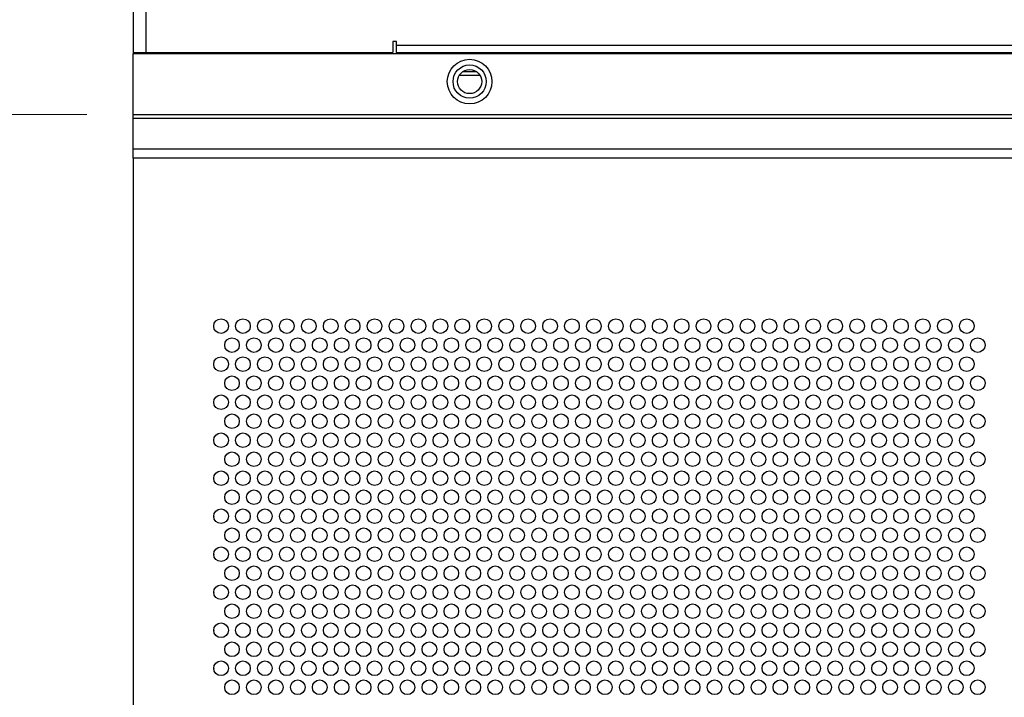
# Model space of a CAD drawing. Header units: millimetres. Extents: x 19 to 844, y 7 to 552.
# Tile 33 of 81: x 172 to 199, y 238 to 256. Entities that reach past the tile are written whole.
import ezdxf

# ---------------------------------------------------------------- set-up
doc = ezdxf.new("R2010")
doc.units = ezdxf.units.MM
doc.styles.add('SLDTEXTSTYLE2', font='GOTHIC.TTF', dxfattribs={"width": 0.913})
doc.dimstyles.new('SLDDIMSTYLE0', dxfattribs={"dimtxt": 3.175, "dimasz": 3.175, "dimexe": 0, "dimexo": 0.0625, "dimgap": 0.79375, "dimtad": 0, "dimtih": 1, "dimtoh": 1, "dimdec": 1, "dimlfac": 5, "dimrnd": 1e-09, "dimzin": 12, "dimdsep": 46, "dimtxsty": 'SLDTEXTSTYLE2', "dimsah": 1, "dimcen": 0.09, "dimadec": 0, "dimazin": 3, "dimtfac": 1, "dimtdec": 1, "dimtofl": 0, "dimtmove": 0, "dimatfit": 3, "dimfxl": 1, "dimfrac": 2, "dimtolj": 1, "dimtzin": 12, "dimarcsym": 0})
doc.dimstyles.new('SLDDIMSTYLE1', dxfattribs={"dimtxt": 3.175, "dimasz": 3.175, "dimexe": 0, "dimexo": 0.0625, "dimgap": 0.79375, "dimtad": 0, "dimtih": 1, "dimtoh": 1, "dimdec": 1, "dimlfac": 5, "dimrnd": 1e-09, "dimzin": 12, "dimdsep": 46, "dimtxsty": 'SLDTEXTSTYLE2', "dimsah": 1, "dimcen": 0.09, "dimadec": 0, "dimazin": 3, "dimtfac": 1, "dimtdec": 1, "dimtmove": 0, "dimatfit": 0, "dimfxl": 1, "dimfrac": 2, "dimtolj": 1, "dimtzin": 12, "dimarcsym": 0})

# ---------------------------------------------------------------- blocks, each defined once
blk = doc.blocks.new('_D_11')
at = {"color": 7, "linetype": 'Continuous', "lineweight": 18}
for p, q in [((201.118, 316.342), (200.151, 316.342)), ((200.151, 316.342), (200.151, 311.301)), ((211.675, 316.342), (212.643, 316.342)), ((212.643, 316.342), (212.643, 311.301)), ((158.774, 283.847), (158.774, 314.944)), ((252.794, 239.176), (252.794, 314.944)), ((158.774, 311.769), (197.366, 311.769)), ((252.794, 311.769), (215.427, 311.769)), ((200.151, 311.301), (201.118, 311.301)), ((212.643, 311.301), (211.675, 311.301))]:
    blk.add_line(p, q, dxfattribs=at)
for points in [[(158.774, 311.769), (161.949, 311.261), (161.949, 312.277)], [(252.794, 311.769), (249.619, 312.277), (249.619, 311.261)]]:
    blk.add_solid(points, dxfattribs=at)
at = {"color": 7, "linetype": 'Continuous', "lineweight": 18, "char_height": 3.175, "attachment_point": 1, "style": 'SLDTEXTSTYLE2'}
for s, insert in [('18.51', (201.118, 315.357)), ('470.1', (201.118, 310.607))]:
    blk.add_mtext(s, dxfattribs=dict(at, insert=insert))
blk = doc.blocks.new('_D_12')
at = {"color": 7, "linetype": 'Continuous', "lineweight": 18}
for p, q in [((162.971, 304.342), (162.004, 304.342)), ((162.004, 304.342), (162.004, 299.301)), ((171.182, 304.342), (172.15, 304.342)), ((172.15, 304.342), (172.15, 299.301)), ((158.774, 284.639), (158.774, 302.944)), ((175.214, 254.131), (175.214, 302.944)), ((158.774, 299.769), (149.884, 299.769)), ((175.214, 299.769), (184.104, 299.769)), ((162.004, 299.301), (162.971, 299.301)), ((172.15, 299.301), (171.182, 299.301))]:
    blk.add_line(p, q, dxfattribs=at)
for points in [[(158.774, 299.769), (155.599, 300.277), (155.599, 299.261)], [(175.214, 299.769), (178.389, 299.261), (178.389, 300.277)]]:
    blk.add_solid(points, dxfattribs=at)
at = {"color": 7, "linetype": 'Continuous', "lineweight": 18, "char_height": 3.175, "attachment_point": 1, "style": 'SLDTEXTSTYLE2'}
for s, insert in [('3.24', (162.971, 303.357)), ('82.2', (162.971, 298.607))]:
    blk.add_mtext(s, dxfattribs=dict(at, insert=insert))
blk = doc.blocks.new('_D_13')
at = {"color": 7, "linetype": 'Continuous', "lineweight": 18}
for p, q in [((193.532, 304.342), (192.565, 304.342)), ((192.565, 304.342), (192.565, 299.301)), ((201.743, 304.342), (202.71, 304.342)), ((202.71, 304.342), (202.71, 299.301)), ((175.214, 254.131), (175.214, 302.944)), ((221.774, 254.131), (221.774, 302.944)), ((175.214, 299.769), (189.78, 299.769)), ((221.774, 299.769), (205.495, 299.769)), ((192.565, 299.301), (193.532, 299.301)), ((202.71, 299.301), (201.743, 299.301))]:
    blk.add_line(p, q, dxfattribs=at)
for points in [[(175.214, 299.769), (178.389, 299.261), (178.389, 300.277)], [(221.774, 299.769), (218.599, 300.277), (218.599, 299.261)]]:
    blk.add_solid(points, dxfattribs=at)
at = {"color": 7, "linetype": 'Continuous', "lineweight": 18, "char_height": 3.175, "attachment_point": 1, "style": 'SLDTEXTSTYLE2'}
for s, insert in [('9.17', (193.532, 303.357)), ('232.8', (192.359, 298.607))]:
    blk.add_mtext(s, dxfattribs=dict(at, insert=insert))
blk = doc.blocks.new('_D_14')
at = {"color": 7, "linetype": 'Continuous', "lineweight": 18}
for p, q in [((157.904, 283.769), (133.599, 283.769)), ((136.774, 283.769), (136.774, 274.47)), ((132.669, 273.825), (131.701, 273.825)), ((131.701, 273.825), (131.701, 268.785)), ((140.879, 273.825), (141.847, 273.825)), ((141.847, 273.825), (141.847, 268.785)), ((131.701, 268.785), (132.669, 268.785)), ((141.847, 268.785), (140.879, 268.785)), ((136.774, 253.81), (136.774, 264.034)), ((173.944, 253.81), (133.599, 253.81))]:
    blk.add_line(p, q, dxfattribs=at)
for points in [[(136.774, 283.769), (136.266, 280.594), (137.282, 280.594)], [(136.774, 253.81), (137.282, 256.985), (136.266, 256.985)]]:
    blk.add_solid(points, dxfattribs=at)
at = {"color": 7, "linetype": 'Continuous', "lineweight": 18, "char_height": 3.175, "attachment_point": 1, "style": 'SLDTEXTSTYLE2'}
for s, insert in [('5.90', (132.669, 272.84)), ('149.8', (131.496, 268.09))]:
    blk.add_mtext(s, dxfattribs=dict(at, insert=insert))
blk = doc.blocks.new('_D_15')
at = {"color": 7, "linetype": 'Continuous', "lineweight": 18}
for p, q in [((173.944, 253.81), (133.599, 253.81)), ((136.774, 253.81), (136.774, 215.331)), ((131.496, 214.686), (130.528, 214.686)), ((130.528, 214.686), (130.528, 209.645)), ((142.052, 214.686), (143.02, 214.686)), ((143.02, 214.686), (143.02, 209.645)), ((130.528, 209.645), (131.496, 209.645)), ((143.02, 209.645), (142.052, 209.645)), ((136.774, 163.143), (136.774, 204.895)), ((173.944, 163.143), (133.599, 163.143))]:
    blk.add_line(p, q, dxfattribs=at)
for points in [[(136.774, 253.81), (136.266, 250.635), (137.282, 250.635)], [(136.774, 163.143), (137.282, 166.318), (136.266, 166.318)]]:
    blk.add_solid(points, dxfattribs=at)
at = {"color": 7, "linetype": 'Continuous', "lineweight": 18, "char_height": 3.175, "attachment_point": 1, "style": 'SLDTEXTSTYLE2'}
for s, insert in [('17.85', (131.496, 213.701)), ('453.3', (131.496, 208.951))]:
    blk.add_mtext(s, dxfattribs=dict(at, insert=insert))

msp = doc.modelspace()

# ---------------------------------------------------------------- linework, layer by layer
at = {"color": 7, "linetype": 'Continuous', "lineweight": 25}
for p, q in [((175.561, 264.526), (175.561, 255.506)), ((175.214, 264.391), (175.214, 255.506)), ((182.414, 255.806), (182.314, 255.806)), ((182.314, 255.806), (182.314, 255.506)), ((182.414, 255.706), (182.414, 255.806)), ((182.414, 255.706), (216.414, 255.706)), ((182.414, 255.506), (182.414, 255.706)), ((175.214, 255.506), (175.561, 255.506)), ((221.574, 255.466), (175.214, 255.466)), ((175.214, 253.81), (175.214, 255.466)), ((175.414, 255.506), (175.414, 255.466)), ((175.561, 255.506), (182.314, 255.506)), ((177.414, 255.506), (177.414, 255.466)), ((180.794, 255.466), (180.794, 255.506)), ((182.414, 255.506), (216.414, 255.506)), ((182.414, 255.506), (182.414, 255.466)), ((184.698, 254.875), (184.13, 254.875)), ((175.214, 253.81), (221.574, 253.81)), ((175.214, 253.706), (175.214, 253.81)), ((175.214, 253.706), (221.774, 253.706)), ((175.214, 252.861), (175.214, 253.706)), ((175.214, 252.615), (175.214, 252.861)), ((221.774, 252.861), (175.214, 252.861)), ((221.774, 252.615), (175.214, 252.615)), ((175.214, 252.615), (175.214, 164.337)), ((177.414, 248.019), (177.414, 248.012)), ((177.414, 246.979), (177.414, 246.972)), ((177.414, 245.939), (177.414, 245.932)), ((177.414, 244.899), (177.414, 244.892)), ((177.414, 243.859), (177.414, 243.852)), ((177.414, 242.819), (177.414, 242.812)), ((177.414, 241.779), (177.414, 241.772)), ((177.414, 240.739), (177.414, 240.732)), ((177.414, 239.699), (177.414, 239.692)), ((177.414, 238.659), (177.414, 238.652))]:
    msp.add_line(p, q, dxfattribs=at)
at = {"color": 8, "linetype": 'Continuous', "lineweight": 25}
for p, q in [((175.614, 255.466), (175.614, 255.506)), ((184.606, 254.975), (184.222, 254.975))]:
    msp.add_line(p, q, dxfattribs=at)
at = {"color": 7, "linetype": 'Continuous', "lineweight": 25}
for centre, radius in [((184.414, 254.706), 0.61), ((184.414, 254.706), 0.454), ((184.414, 254.706), 0.33), ((177.614, 248.015), 0.2), ((178.214, 248.015), 0.2), ((178.814, 248.015), 0.2), ((179.414, 248.015), 0.2), ((180.014, 248.015), 0.2), ((180.614, 248.015), 0.2), ((181.214, 248.015), 0.2), ((181.814, 248.015), 0.2), ((182.414, 248.015), 0.2), ((183.014, 248.015), 0.2), ((183.614, 248.015), 0.2), ((184.214, 248.015), 0.2), ((184.814, 248.015), 0.2), ((185.414, 248.015), 0.2), ((186.014, 248.015), 0.2), ((186.614, 248.015), 0.2), ((187.214, 248.015), 0.2), ((187.814, 248.015), 0.2), ((188.414, 248.015), 0.2), ((189.014, 248.015), 0.2), ((189.614, 248.015), 0.2), ((190.214, 248.015), 0.2), ((190.814, 248.015), 0.2), ((191.414, 248.015), 0.2), ((192.014, 248.015), 0.2), ((192.614, 248.015), 0.2), ((193.214, 248.015), 0.2), ((193.814, 248.015), 0.2), ((194.414, 248.015), 0.2), ((195.014, 248.015), 0.2), ((195.614, 248.015), 0.2), ((196.214, 248.015), 0.2), ((196.814, 248.015), 0.2), ((197.414, 248.015), 0.2), ((198.014, 248.015), 0.2), ((177.914, 247.495), 0.2), ((178.514, 247.495), 0.2), ((179.114, 247.495), 0.2), ((179.714, 247.495), 0.2), ((180.314, 247.495), 0.2), ((180.914, 247.495), 0.2), ((181.514, 247.495), 0.2), ((182.114, 247.495), 0.2), ((182.714, 247.495), 0.2), ((183.314, 247.495), 0.2), ((183.914, 247.495), 0.2), ((184.514, 247.495), 0.2), ((185.114, 247.495), 0.2), ((185.714, 247.495), 0.2), ((186.314, 247.495), 0.2), ((186.914, 247.495), 0.2), ((187.514, 247.495), 0.2), ((188.114, 247.495), 0.2), ((188.714, 247.495), 0.2), ((189.314, 247.495), 0.2), ((189.914, 247.495), 0.2), ((190.514, 247.495), 0.2), ((191.114, 247.495), 0.2), ((191.714, 247.495), 0.2), ((192.314, 247.495), 0.2), ((192.914, 247.495), 0.2), ((193.514, 247.495), 0.2), ((194.114, 247.495), 0.2), ((194.714, 247.495), 0.2), ((195.314, 247.495), 0.2), ((195.914, 247.495), 0.2), ((196.514, 247.495), 0.2), ((197.114, 247.495), 0.2), ((197.714, 247.495), 0.2), ((198.314, 247.495), 0.2), ((177.614, 246.975), 0.2), ((178.214, 246.975), 0.2), ((178.814, 246.975), 0.2), ((179.414, 246.975), 0.2), ((180.014, 246.975), 0.2), ((180.614, 246.975), 0.2), ((181.214, 246.975), 0.2), ((181.814, 246.975), 0.2), ((182.414, 246.975), 0.2), ((183.014, 246.975), 0.2), ((183.614, 246.975), 0.2), ((184.214, 246.975), 0.2), ((184.814, 246.975), 0.2), ((185.414, 246.975), 0.2), ((186.014, 246.975), 0.2), ((186.614, 246.975), 0.2), ((187.214, 246.975), 0.2), ((187.814, 246.975), 0.2), ((188.414, 246.975), 0.2), ((189.014, 246.975), 0.2), ((189.614, 246.975), 0.2), ((190.214, 246.975), 0.2), ((190.814, 246.975), 0.2), ((191.414, 246.975), 0.2), ((192.014, 246.975), 0.2), ((192.614, 246.975), 0.2), ((193.214, 246.975), 0.2), ((193.814, 246.975), 0.2), ((194.414, 246.975), 0.2), ((195.014, 246.975), 0.2), ((195.614, 246.975), 0.2), ((196.214, 246.975), 0.2), ((196.814, 246.975), 0.2), ((197.414, 246.975), 0.2), ((198.014, 246.975), 0.2), ((177.914, 246.455), 0.2), ((178.514, 246.455), 0.2), ((179.114, 246.455), 0.2), ((179.714, 246.455), 0.2), ((180.314, 246.455), 0.2), ((180.914, 246.455), 0.2), ((181.514, 246.455), 0.2), ((182.114, 246.455), 0.2), ((182.714, 246.455), 0.2), ((183.314, 246.455), 0.2), ((183.914, 246.455), 0.2), ((184.514, 246.455), 0.2), ((185.114, 246.455), 0.2), ((185.714, 246.455), 0.2), ((186.314, 246.455), 0.2), ((186.914, 246.455), 0.2), ((187.514, 246.455), 0.2), ((188.114, 246.455), 0.2), ((188.714, 246.455), 0.2), ((189.314, 246.455), 0.2), ((189.914, 246.455), 0.2), ((190.514, 246.455), 0.2), ((191.114, 246.455), 0.2), ((191.714, 246.455), 0.2), ((192.314, 246.455), 0.2), ((192.914, 246.455), 0.2), ((193.514, 246.455), 0.2), ((194.114, 246.455), 0.2), ((194.714, 246.455), 0.2), ((195.314, 246.455), 0.2), ((195.914, 246.455), 0.2), ((196.514, 246.455), 0.2), ((197.114, 246.455), 0.2), ((197.714, 246.455), 0.2), ((198.314, 246.455), 0.2), ((177.614, 245.935), 0.2), ((178.214, 245.935), 0.2), ((178.814, 245.935), 0.2), ((179.414, 245.935), 0.2), ((180.014, 245.935), 0.2), ((180.614, 245.935), 0.2), ((181.214, 245.935), 0.2), ((181.814, 245.935), 0.2), ((182.414, 245.935), 0.2), ((183.014, 245.935), 0.2), ((183.614, 245.935), 0.2), ((184.214, 245.935), 0.2), ((184.814, 245.935), 0.2), ((185.414, 245.935), 0.2), ((186.014, 245.935), 0.2), ((186.614, 245.935), 0.2), ((187.214, 245.935), 0.2), ((187.814, 245.935), 0.2), ((188.414, 245.935), 0.2), ((189.014, 245.935), 0.2), ((189.614, 245.935), 0.2), ((190.214, 245.935), 0.2), ((190.814, 245.935), 0.2), ((191.414, 245.935), 0.2), ((192.014, 245.935), 0.2), ((192.614, 245.935), 0.2), ((193.214, 245.935), 0.2), ((193.814, 245.935), 0.2), ((194.414, 245.935), 0.2), ((195.014, 245.935), 0.2), ((195.614, 245.935), 0.2), ((196.214, 245.935), 0.2), ((196.814, 245.935), 0.2), ((197.414, 245.935), 0.2), ((198.014, 245.935), 0.2), ((177.914, 245.415), 0.2), ((178.514, 245.415), 0.2), ((179.114, 245.415), 0.2), ((179.714, 245.415), 0.2), ((180.314, 245.415), 0.2), ((180.914, 245.415), 0.2), ((181.514, 245.415), 0.2), ((182.114, 245.415), 0.2), ((182.714, 245.415), 0.2), ((183.314, 245.415), 0.2), ((183.914, 245.415), 0.2), ((184.514, 245.415), 0.2), ((185.114, 245.415), 0.2), ((185.714, 245.415), 0.2), ((186.314, 245.415), 0.2), ((186.914, 245.415), 0.2), ((187.514, 245.415), 0.2), ((188.114, 245.415), 0.2), ((188.714, 245.415), 0.2), ((189.314, 245.415), 0.2), ((189.914, 245.415), 0.2), ((190.514, 245.415), 0.2), ((191.114, 245.415), 0.2), ((191.714, 245.415), 0.2), ((192.314, 245.415), 0.2), ((192.914, 245.415), 0.2), ((193.514, 245.415), 0.2), ((194.114, 245.415), 0.2), ((194.714, 245.415), 0.2), ((195.314, 245.415), 0.2), ((195.914, 245.415), 0.2), ((196.514, 245.415), 0.2), ((197.114, 245.415), 0.2), ((197.714, 245.415), 0.2), ((198.314, 245.415), 0.2), ((177.614, 244.895), 0.2), ((178.214, 244.895), 0.2), ((178.814, 244.895), 0.2), ((179.414, 244.895), 0.2), ((180.014, 244.895), 0.2), ((180.614, 244.895), 0.2), ((181.214, 244.895), 0.2), ((181.814, 244.895), 0.2), ((182.414, 244.895), 0.2), ((183.014, 244.895), 0.2), ((183.614, 244.895), 0.2), ((184.214, 244.895), 0.2), ((184.814, 244.895), 0.2), ((185.414, 244.895), 0.2), ((186.014, 244.895), 0.2), ((186.614, 244.895), 0.2), ((187.214, 244.895), 0.2), ((187.814, 244.895), 0.2), ((188.414, 244.895), 0.2), ((189.014, 244.895), 0.2), ((189.614, 244.895), 0.2), ((190.214, 244.895), 0.2), ((190.814, 244.895), 0.2), ((191.414, 244.895), 0.2), ((192.014, 244.895), 0.2), ((192.614, 244.895), 0.2), ((193.214, 244.895), 0.2), ((193.814, 244.895), 0.2), ((194.414, 244.895), 0.2), ((195.014, 244.895), 0.2), ((195.614, 244.895), 0.2), ((196.214, 244.895), 0.2), ((196.814, 244.895), 0.2), ((197.414, 244.895), 0.2), ((198.014, 244.895), 0.2), ((177.914, 244.375), 0.2), ((178.514, 244.375), 0.2), ((179.114, 244.375), 0.2), ((179.714, 244.375), 0.2), ((180.314, 244.375), 0.2), ((180.914, 244.375), 0.2), ((181.514, 244.375), 0.2), ((182.114, 244.375), 0.2), ((182.714, 244.375), 0.2), ((183.314, 244.375), 0.2), ((183.914, 244.375), 0.2), ((184.514, 244.375), 0.2), ((185.114, 244.375), 0.2), ((185.714, 244.375), 0.2), ((186.314, 244.375), 0.2), ((186.914, 244.375), 0.2), ((187.514, 244.375), 0.2), ((188.114, 244.375), 0.2), ((188.714, 244.375), 0.2), ((189.314, 244.375), 0.2), ((189.914, 244.375), 0.2), ((190.514, 244.375), 0.2), ((191.114, 244.375), 0.2), ((191.714, 244.375), 0.2), ((192.314, 244.375), 0.2), ((192.914, 244.375), 0.2), ((193.514, 244.375), 0.2), ((194.114, 244.375), 0.2), ((194.714, 244.375), 0.2), ((195.314, 244.375), 0.2), ((195.914, 244.375), 0.2), ((196.514, 244.375), 0.2), ((197.114, 244.375), 0.2), ((197.714, 244.375), 0.2), ((198.314, 244.375), 0.2), ((177.614, 243.855), 0.2), ((178.214, 243.855), 0.2), ((178.814, 243.855), 0.2), ((179.414, 243.855), 0.2), ((180.014, 243.855), 0.2), ((180.614, 243.855), 0.2), ((181.214, 243.855), 0.2), ((181.814, 243.855), 0.2), ((182.414, 243.855), 0.2), ((183.014, 243.855), 0.2), ((183.614, 243.855), 0.2), ((184.214, 243.855), 0.2), ((184.814, 243.855), 0.2), ((185.414, 243.855), 0.2), ((186.014, 243.855), 0.2), ((186.614, 243.855), 0.2), ((187.214, 243.855), 0.2), ((187.814, 243.855), 0.2), ((188.414, 243.855), 0.2), ((189.014, 243.855), 0.2), ((189.614, 243.855), 0.2), ((190.214, 243.855), 0.2), ((190.814, 243.855), 0.2), ((191.414, 243.855), 0.2), ((192.014, 243.855), 0.2), ((192.614, 243.855), 0.2), ((193.214, 243.855), 0.2), ((193.814, 243.855), 0.2), ((194.414, 243.855), 0.2), ((195.014, 243.855), 0.2), ((195.614, 243.855), 0.2), ((196.214, 243.855), 0.2), ((196.814, 243.855), 0.2), ((197.414, 243.855), 0.2), ((198.014, 243.855), 0.2), ((177.914, 243.335), 0.2), ((178.514, 243.335), 0.2), ((179.114, 243.335), 0.2), ((179.714, 243.335), 0.2), ((180.314, 243.335), 0.2), ((180.914, 243.335), 0.2), ((181.514, 243.335), 0.2), ((182.114, 243.335), 0.2), ((182.714, 243.335), 0.2), ((183.314, 243.335), 0.2), ((183.914, 243.335), 0.2), ((184.514, 243.335), 0.2), ((185.114, 243.335), 0.2), ((185.714, 243.335), 0.2), ((186.314, 243.335), 0.2), ((186.914, 243.335), 0.2), ((187.514, 243.335), 0.2), ((188.114, 243.335), 0.2), ((188.714, 243.335), 0.2), ((189.314, 243.335), 0.2), ((189.914, 243.335), 0.2), ((190.514, 243.335), 0.2), ((191.114, 243.335), 0.2), ((191.714, 243.335), 0.2), ((192.314, 243.335), 0.2), ((192.914, 243.335), 0.2), ((193.514, 243.335), 0.2), ((194.114, 243.335), 0.2), ((194.714, 243.335), 0.2), ((195.314, 243.335), 0.2), ((195.914, 243.335), 0.2), ((196.514, 243.335), 0.2), ((197.114, 243.335), 0.2), ((197.714, 243.335), 0.2), ((198.314, 243.335), 0.2), ((177.614, 242.815), 0.2), ((178.214, 242.815), 0.2), ((178.814, 242.815), 0.2), ((179.414, 242.815), 0.2), ((180.014, 242.815), 0.2), ((180.614, 242.815), 0.2), ((181.214, 242.815), 0.2), ((181.814, 242.815), 0.2), ((182.414, 242.815), 0.2), ((183.014, 242.815), 0.2), ((183.614, 242.815), 0.2), ((184.214, 242.815), 0.2), ((184.814, 242.815), 0.2), ((185.414, 242.815), 0.2), ((186.014, 242.815), 0.2), ((186.614, 242.815), 0.2), ((187.214, 242.815), 0.2), ((187.814, 242.815), 0.2), ((188.414, 242.815), 0.2), ((189.014, 242.815), 0.2), ((189.614, 242.815), 0.2), ((190.214, 242.815), 0.2), ((190.814, 242.815), 0.2), ((191.414, 242.815), 0.2), ((192.014, 242.815), 0.2), ((192.614, 242.815), 0.2), ((193.214, 242.815), 0.2), ((193.814, 242.815), 0.2), ((194.414, 242.815), 0.2), ((195.014, 242.815), 0.2), ((195.614, 242.815), 0.2), ((196.214, 242.815), 0.2), ((196.814, 242.815), 0.2), ((197.414, 242.815), 0.2), ((198.014, 242.815), 0.2), ((177.914, 242.295), 0.2), ((178.514, 242.295), 0.2), ((179.114, 242.295), 0.2), ((179.714, 242.295), 0.2), ((180.314, 242.295), 0.2), ((180.914, 242.295), 0.2), ((181.514, 242.295), 0.2), ((182.114, 242.295), 0.2), ((182.714, 242.295), 0.2), ((183.314, 242.295), 0.2), ((183.914, 242.295), 0.2), ((184.514, 242.295), 0.2), ((185.114, 242.295), 0.2), ((185.714, 242.295), 0.2), ((186.314, 242.295), 0.2), ((186.914, 242.295), 0.2), ((187.514, 242.295), 0.2), ((188.114, 242.295), 0.2), ((188.714, 242.295), 0.2), ((189.314, 242.295), 0.2), ((189.914, 242.295), 0.2), ((190.514, 242.295), 0.2), ((191.114, 242.295), 0.2), ((191.714, 242.295), 0.2), ((192.314, 242.295), 0.2), ((192.914, 242.295), 0.2), ((193.514, 242.295), 0.2), ((194.114, 242.295), 0.2), ((194.714, 242.295), 0.2), ((195.314, 242.295), 0.2), ((195.914, 242.295), 0.2), ((196.514, 242.295), 0.2), ((197.114, 242.295), 0.2), ((197.714, 242.295), 0.2), ((198.314, 242.295), 0.2), ((177.614, 241.775), 0.2), ((178.214, 241.775), 0.2), ((178.814, 241.775), 0.2), ((179.414, 241.775), 0.2), ((180.014, 241.775), 0.2), ((180.614, 241.775), 0.2), ((181.214, 241.775), 0.2), ((181.814, 241.775), 0.2), ((182.414, 241.775), 0.2), ((183.014, 241.775), 0.2), ((183.614, 241.775), 0.2), ((184.214, 241.775), 0.2), ((184.814, 241.775), 0.2), ((185.414, 241.775), 0.2), ((186.014, 241.775), 0.2), ((186.614, 241.775), 0.2), ((187.214, 241.775), 0.2), ((187.814, 241.775), 0.2), ((188.414, 241.775), 0.2), ((189.014, 241.775), 0.2), ((189.614, 241.775), 0.2), ((190.214, 241.775), 0.2), ((190.814, 241.775), 0.2), ((191.414, 241.775), 0.2), ((192.014, 241.775), 0.2), ((192.614, 241.775), 0.2), ((193.214, 241.775), 0.2), ((193.814, 241.775), 0.2), ((194.414, 241.775), 0.2), ((195.014, 241.775), 0.2), ((195.614, 241.775), 0.2), ((196.214, 241.775), 0.2), ((196.814, 241.775), 0.2), ((197.414, 241.775), 0.2), ((198.014, 241.775), 0.2), ((177.914, 241.255), 0.2), ((178.514, 241.255), 0.2), ((179.114, 241.255), 0.2), ((179.714, 241.255), 0.2), ((180.314, 241.255), 0.2), ((180.914, 241.255), 0.2), ((181.514, 241.255), 0.2), ((182.114, 241.255), 0.2), ((182.714, 241.255), 0.2), ((183.314, 241.255), 0.2), ((183.914, 241.255), 0.2), ((184.514, 241.255), 0.2), ((185.114, 241.255), 0.2), ((185.714, 241.255), 0.2), ((186.314, 241.255), 0.2), ((186.914, 241.255), 0.2), ((187.514, 241.255), 0.2), ((188.114, 241.255), 0.2), ((188.714, 241.255), 0.2), ((189.314, 241.255), 0.2), ((189.914, 241.255), 0.2), ((190.514, 241.255), 0.2), ((191.114, 241.255), 0.2), ((191.714, 241.255), 0.2), ((192.314, 241.255), 0.2), ((192.914, 241.255), 0.2), ((193.514, 241.255), 0.2), ((194.114, 241.255), 0.2), ((194.714, 241.255), 0.2), ((195.314, 241.255), 0.2), ((195.914, 241.255), 0.2), ((196.514, 241.255), 0.2), ((197.114, 241.255), 0.2), ((197.714, 241.255), 0.2), ((198.314, 241.255), 0.2), ((177.614, 240.735), 0.2), ((178.214, 240.735), 0.2), ((178.814, 240.735), 0.2), ((179.414, 240.735), 0.2), ((180.014, 240.735), 0.2), ((180.614, 240.735), 0.2), ((181.214, 240.735), 0.2), ((181.814, 240.735), 0.2), ((182.414, 240.735), 0.2), ((183.014, 240.735), 0.2), ((183.614, 240.735), 0.2), ((184.214, 240.735), 0.2), ((184.814, 240.735), 0.2), ((185.414, 240.735), 0.2), ((186.014, 240.735), 0.2), ((186.614, 240.735), 0.2), ((187.214, 240.735), 0.2), ((187.814, 240.735), 0.2), ((188.414, 240.735), 0.2), ((189.014, 240.735), 0.2), ((189.614, 240.735), 0.2), ((190.214, 240.735), 0.2), ((190.814, 240.735), 0.2), ((191.414, 240.735), 0.2), ((192.014, 240.735), 0.2), ((192.614, 240.735), 0.2), ((193.214, 240.735), 0.2), ((193.814, 240.735), 0.2), ((194.414, 240.735), 0.2), ((195.014, 240.735), 0.2), ((195.614, 240.735), 0.2), ((196.214, 240.735), 0.2), ((196.814, 240.735), 0.2), ((197.414, 240.735), 0.2), ((198.014, 240.735), 0.2), ((177.914, 240.215), 0.2), ((178.514, 240.215), 0.2), ((179.114, 240.215), 0.2), ((179.714, 240.215), 0.2), ((180.314, 240.215), 0.2), ((180.914, 240.215), 0.2), ((181.514, 240.215), 0.2), ((182.114, 240.215), 0.2), ((182.714, 240.215), 0.2), ((183.314, 240.215), 0.2), ((183.914, 240.215), 0.2), ((184.514, 240.215), 0.2), ((185.114, 240.215), 0.2), ((185.714, 240.215), 0.2), ((186.314, 240.215), 0.2), ((186.914, 240.215), 0.2), ((187.514, 240.215), 0.2), ((188.114, 240.215), 0.2), ((188.714, 240.215), 0.2), ((189.314, 240.215), 0.2), ((189.914, 240.215), 0.2), ((190.514, 240.215), 0.2), ((191.114, 240.215), 0.2), ((191.714, 240.215), 0.2), ((192.314, 240.215), 0.2), ((192.914, 240.215), 0.2), ((193.514, 240.215), 0.2), ((194.114, 240.215), 0.2), ((194.714, 240.215), 0.2), ((195.314, 240.215), 0.2), ((195.914, 240.215), 0.2), ((196.514, 240.215), 0.2), ((197.114, 240.215), 0.2), ((197.714, 240.215), 0.2), ((198.314, 240.215), 0.2), ((177.614, 239.695), 0.2), ((178.214, 239.695), 0.2), ((178.814, 239.695), 0.2), ((179.414, 239.695), 0.2), ((180.014, 239.695), 0.2), ((180.614, 239.695), 0.2), ((181.214, 239.695), 0.2), ((181.814, 239.695), 0.2), ((182.414, 239.695), 0.2), ((183.014, 239.695), 0.2), ((183.614, 239.695), 0.2), ((184.214, 239.695), 0.2), ((184.814, 239.695), 0.2), ((185.414, 239.695), 0.2), ((186.014, 239.695), 0.2), ((186.614, 239.695), 0.2), ((187.214, 239.695), 0.2), ((187.814, 239.695), 0.2), ((188.414, 239.695), 0.2), ((189.014, 239.695), 0.2), ((189.614, 239.695), 0.2), ((190.214, 239.695), 0.2), ((190.814, 239.695), 0.2), ((191.414, 239.695), 0.2), ((192.014, 239.695), 0.2), ((192.614, 239.695), 0.2), ((193.214, 239.695), 0.2), ((193.814, 239.695), 0.2), ((194.414, 239.695), 0.2), ((195.014, 239.695), 0.2), ((195.614, 239.695), 0.2), ((196.214, 239.695), 0.2), ((196.814, 239.695), 0.2), ((197.414, 239.695), 0.2), ((198.014, 239.695), 0.2), ((177.914, 239.175), 0.2), ((178.514, 239.175), 0.2), ((179.114, 239.175), 0.2), ((179.714, 239.175), 0.2), ((180.314, 239.175), 0.2), ((180.914, 239.175), 0.2), ((181.514, 239.175), 0.2), ((182.114, 239.175), 0.2), ((182.714, 239.175), 0.2), ((183.314, 239.175), 0.2), ((183.914, 239.175), 0.2), ((184.514, 239.175), 0.2), ((185.114, 239.175), 0.2), ((185.714, 239.175), 0.2), ((186.314, 239.175), 0.2), ((186.914, 239.175), 0.2), ((187.514, 239.175), 0.2), ((188.114, 239.175), 0.2), ((188.714, 239.175), 0.2), ((189.314, 239.175), 0.2), ((189.914, 239.175), 0.2), ((190.514, 239.175), 0.2), ((191.114, 239.175), 0.2), ((191.714, 239.175), 0.2), ((192.314, 239.175), 0.2), ((192.914, 239.175), 0.2), ((193.514, 239.175), 0.2), ((194.114, 239.175), 0.2), ((194.714, 239.175), 0.2), ((195.314, 239.175), 0.2), ((195.914, 239.175), 0.2), ((196.514, 239.175), 0.2), ((197.114, 239.175), 0.2), ((197.714, 239.175), 0.2), ((198.314, 239.175), 0.2), ((177.614, 238.655), 0.2), ((178.214, 238.655), 0.2), ((178.814, 238.655), 0.2), ((179.414, 238.655), 0.2), ((180.014, 238.655), 0.2), ((180.614, 238.655), 0.2), ((181.214, 238.655), 0.2), ((181.814, 238.655), 0.2), ((182.414, 238.655), 0.2), ((183.014, 238.655), 0.2), ((183.614, 238.655), 0.2), ((184.214, 238.655), 0.2), ((184.814, 238.655), 0.2), ((185.414, 238.655), 0.2), ((186.014, 238.655), 0.2), ((186.614, 238.655), 0.2), ((187.214, 238.655), 0.2), ((187.814, 238.655), 0.2), ((188.414, 238.655), 0.2), ((189.014, 238.655), 0.2), ((189.614, 238.655), 0.2), ((190.214, 238.655), 0.2), ((190.814, 238.655), 0.2), ((191.414, 238.655), 0.2), ((192.014, 238.655), 0.2), ((192.614, 238.655), 0.2), ((193.214, 238.655), 0.2), ((193.814, 238.655), 0.2), ((194.414, 238.655), 0.2), ((195.014, 238.655), 0.2), ((195.614, 238.655), 0.2), ((196.214, 238.655), 0.2), ((196.814, 238.655), 0.2), ((197.414, 238.655), 0.2), ((198.014, 238.655), 0.2), ((177.914, 238.135), 0.2), ((178.514, 238.135), 0.2), ((179.114, 238.135), 0.2), ((179.714, 238.135), 0.2), ((180.314, 238.135), 0.2), ((180.914, 238.135), 0.2), ((181.514, 238.135), 0.2), ((182.114, 238.135), 0.2), ((182.714, 238.135), 0.2), ((183.314, 238.135), 0.2), ((183.914, 238.135), 0.2), ((184.514, 238.135), 0.2), ((185.114, 238.135), 0.2), ((185.714, 238.135), 0.2), ((186.314, 238.135), 0.2), ((186.914, 238.135), 0.2), ((187.514, 238.135), 0.2), ((188.114, 238.135), 0.2), ((188.714, 238.135), 0.2), ((189.314, 238.135), 0.2), ((189.914, 238.135), 0.2), ((190.514, 238.135), 0.2), ((191.114, 238.135), 0.2), ((191.714, 238.135), 0.2), ((192.314, 238.135), 0.2), ((192.914, 238.135), 0.2), ((193.514, 238.135), 0.2), ((194.114, 238.135), 0.2), ((194.714, 238.135), 0.2), ((195.314, 238.135), 0.2), ((195.914, 238.135), 0.2), ((196.514, 238.135), 0.2), ((197.114, 238.135), 0.2), ((197.714, 238.135), 0.2), ((198.314, 238.135), 0.2)]:
    msp.add_circle(centre, radius, dxfattribs=at)

# ---------------------------------------------------------------- dimensions: what is measured, and where the dimension line sits
at = {"color": 7, "linetype": 'Continuous', "lineweight": 18}
for base, p1, p2, dimstyle, picture, middle in [((252.794, 311.769), (158.774, 282.577), (252.794, 237.906), 'SLDDIMSTYLE0', '_D_11', (206.397, 311.769)), ((175.214, 299.769), (158.774, 283.369), (175.214, 252.861), 'SLDDIMSTYLE1', '_D_12', (167.077, 299.769))]:
    dim = msp.add_linear_dim(base=base, p1=p1, p2=p2, dimstyle=dimstyle, dxfattribs=at)
    dim.commit()
    dim.dimension.update_dxf_attribs({"geometry": picture, "text_midpoint": middle, "dimtype": 160})
for base, p1, p2, angle, picture, middle in [((221.774, 299.769), (175.214, 252.861), (221.774, 252.861), 0, '_D_13', (197.638, 299.769)), ((136.774, 283.769), (175.214, 253.81), (159.174, 283.769), 90, '_D_14', (136.774, 269.252)), ((136.774, 163.143), (175.214, 253.81), (175.214, 163.143), 270, '_D_15', (136.774, 210.113))]:
    dim = msp.add_linear_dim(base=base, p1=p1, p2=p2, angle=angle, dimstyle='SLDDIMSTYLE0', dxfattribs=at)
    dim.commit()
    dim.dimension.update_dxf_attribs({"geometry": picture, "text_midpoint": middle, "dimtype": 160})

doc.saveas('drawing.dxf')
